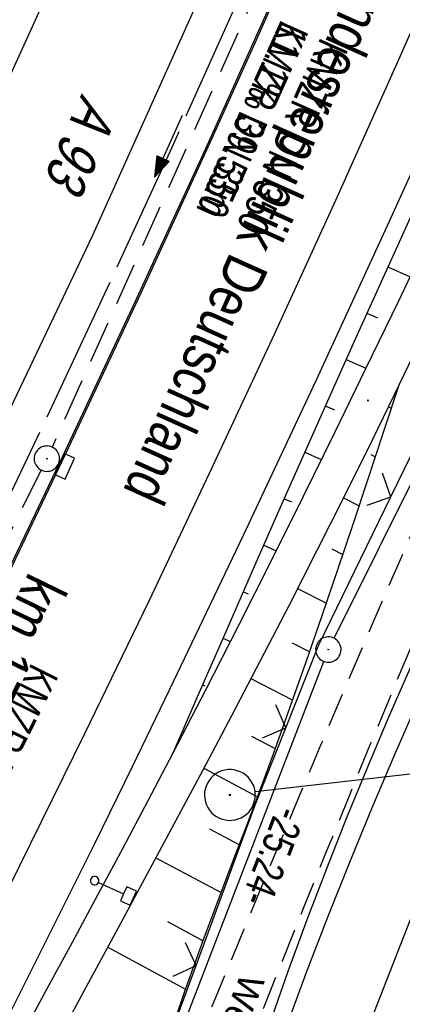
# Model space of a CAD drawing. Extents: x 508656 to 509297, y 448622 to 449584.
# Tile 29 of 53: x 509012 to 509034, y 449055 to 449113. Entities that reach past the tile are written whole.
import ezdxf
from ezdxf import colors
from ezdxf.entities.mleader import LeaderData, LeaderLine
from ezdxf.math import Vec2, Vec3

# ---------------------------------------------------------------- set-up
doc = ezdxf.new("R2010")
doc.units = 0
doc.header["$LTSCALE"] = 10
doc.header["$MEASUREMENT"] = 0
for name, pattern in [('ACHSE', [5.5, 4, -0.5, 0.5, -0.5]), ('LT00', [0]), ('LT11', [0.3, 0.2, -0.1]), ('LT17', [0.15, 0.1, -0.05]), ('STRICHLINIE2', [0.375, 0.25, -0.125])]:
    doc.linetypes.add(name, pattern=pattern)
doc.layers.get('0').update_dxf_attribs({"linetype": 'LT00'})
for name, color, linetype in [('--EK_FBR', 250, 'LT00'), ('--EK_Halt-Pfeil', 4, 'LT00'), ('--EK_Haltung', 7, 'STRICHLINIE2'), ('--EK_Haltung-Text', 140, 'LT00'), ('--EL_DFK_AB_L', 21, 'LT00'), ('--EL_DFK_AB_P', 7, 'LT00'), ('--EL_Halt-Pfeil', 4, 'LT00'), ('--EL_Haltung', 182, 'STRICHLINIE2'), ('--EL_Haltung-Text', 182, 'LT00'), ('-AX-093', 35, 'ACHSE'), ('-ST-93-5', 250, 'LT00'), ('ABSTAND', 8, 'LT00'), ('BRD', 255, 'Continuous'), ('DFK_AB_L', 21, 'LT00'), ('DFK_AB_P', 7, 'LT00'), ('DFK_BES-WEGE', 255, 'LT00'), ('DFK_KATASTER', 250, 'LT00'), ('FELDWEG_TEXT', 250, 'Continuous'), ('FESTPKT_TEXT_A', 211, 'LT00'), ('V124_AFBR_BAB', 250, 'LT00'), ('V124_BOESCH', 250, 'LT00'), ('V124_BOSCHUNG', 250, 'LT00'), ('V124_BR_WID', 30, 'LT17'), ('V124_FELDWEG', 250, 'LT11'), ('V124_GRABEN', 250, 'LT00'), ('V124_H_BORD', 8, 'LT00'), ('V124_KA_PRUF', 182, 'LT00'), ('V124_LD_MARK', 250, 'LT00'), ('V124_PKT_AU', 211, 'LT00'), ('V124_SCHILD_K', 1, 'LT00'), ('V124_SINKK', 182, 'LT00'), ('V124_ZAUN', 40, 'LT00')]:
    doc.layers.add(name, color=color, linetype=linetype)
doc.styles.add('Arial Fett', font='txt', dxfattribs={"width": 0.8})
doc.styles.add('Beschrift', font='ARIAL.TTF')
doc.styles.add('Haltungsbeschriftung', font='ARIAL.TTF', dxfattribs={"width": 0.75})
doc.styles.get("Standard").update_dxf_attribs({"font": 'ARIAL.TTF'})

# ---------------------------------------------------------------- blocks, each defined once
blk = doc.blocks.new('SYMB0003')
at = {"color": 0, "linetype": 'ByBlock'}
for p, q in [((-0.015712, 0), (0.010166, 0.012015)), ((0, -0.021257), (-0.015712, 0)), ((0.010166, 0.012015), (0, -0.021257))]:
    blk.add_line(p, q, dxfattribs=at)
for points in [[(-0.031395, 0.499013), (-0.093691, 0.491144), (-0.154509, 0.475528), (-0.21289, 0.452414), (-0.267913, 0.422164), (-0.318712, 0.385257), (-0.364484, 0.342274), (-0.404509, 0.293893), (-0.438154, 0.240877), (-0.464888, 0.184062), (-0.484292, 0.124345), (-0.496058, 0.062667), (-0.5, 0)], [(0.5, 0), (0.496057, 0.062667), (0.484292, 0.124345), (0.464888, 0.184062), (0.438153, 0.240877), (0.404509, 0.293893), (0.364484, 0.342274), (0.318712, 0.385257), (0.267913, 0.422164), (0.21289, 0.452414), (0.154509, 0.475528), (0.093691, 0.491144), (0.031395, 0.499013), (-0.031395, 0.499013)], [(-0.5, 0), (-0.496058, -0.062667), (-0.484292, -0.124345), (-0.464888, -0.184062), (-0.438154, -0.240877), (-0.404509, -0.293893), (-0.364485, -0.342274), (-0.318712, -0.385257), (-0.267914, -0.422164), (-0.21289, -0.452414), (-0.154509, -0.475529), (-0.093691, -0.491144), (-0.031395, -0.499014), (0.031395, -0.499014)], [(0.031395, -0.499014), (0.093691, -0.491144), (0.154509, -0.475529), (0.21289, -0.452414), (0.267914, -0.422164), (0.318712, -0.385257), (0.364485, -0.342274), (0.404509, -0.293893), (0.438154, -0.240877), (0.464889, -0.184062), (0.484292, -0.124345), (0.496058, -0.062667), (0.5, 0)]]:
    blk.add_lwpolyline(points, dxfattribs=at)
blk = doc.blocks.new('_None')
blk = doc.blocks.new('SYMB1263')
at = {"color": 0, "linetype": 'ByBlock'}
for p, q in [((0.014231, 0.098982), (-0.014231, 0.098982)), ((-0.014231, -0.098982), (0.014232, -0.098982))]:
    blk.add_line(p, q, dxfattribs=at)
for points in [[(0, 0.1), (0, 0.75), (0.18, 0.75), (0.18, 1), (-0.18, 1), (-0.18, 0.75), (0, 0.75)], [(-0.014231, 0.098982), (-0.041542, 0.090963), (-0.065486, 0.075575), (-0.084125, 0.054064), (-0.095949, 0.028173), (-0.1, 0)], [(-0.1, 0), (-0.095949, -0.028173), (-0.084125, -0.054064), (-0.065486, -0.075575), (-0.041541, -0.090963), (-0.014231, -0.098982)], [(0.1, 0), (0.095949, 0.028173), (0.084125, 0.054064), (0.065486, 0.075575), (0.041541, 0.090963), (0.014231, 0.098982)], [(0.014232, -0.098982), (0.041542, -0.090963), (0.065486, -0.075575), (0.084125, -0.054064), (0.095949, -0.028173), (0.1, 0)]]:
    blk.add_lwpolyline(points, dxfattribs=at)
blk = doc.blocks.new('SYMB0011')
at = {"color": 0, "linetype": 'ByBlock'}
for p, q in [((0.5, 0), (-0.5, 0)), ((0, 0.5), (0, -0.5))]:
    blk.add_line(p, q, dxfattribs=at)
blk = doc.blocks.new('SYMB0024')
at = {"color": 0, "linetype": 'ByBlock'}
for p, q in [((-0.5, 0.5), (0, 0)), ((0, 0), (0.5, 0.5))]:
    blk.add_line(p, q, dxfattribs=at)
blk = doc.blocks.new('SYMB0652')
at = {"color": 0, "linetype": 'ByBlock'}
blk.add_lwpolyline([(-0.15, -0.075), (0.15, -0.075), (0.15, 0.075), (-0.15, 0.075), (-0.15, -0.075)], dxfattribs=at)
blk = doc.blocks.new('SYMB0070')
at = {"color": 0, "linetype": 'ByBlock'}
for p, q in [((-0.5, 0), (0.2, 0)), ((0.5, 0), (0.2, 0.1)), ((0.2, 0.1), (0.2, 0)), ((0.468, 0), (0.21, 0.086)), ((0.21, 0.086), (0.21, -0.086)), ((0.21, -0.086), (0.468, 0)), ((0.22, -0.072), (0.437, 0)), ((0.23, -0.058), (0.405, 0)), ((0.24, -0.045), (0.374, 0)), ((0.342, 0), (0.25, 0.031)), ((0.25, 0.031), (0.25, -0.031)), ((0.25, -0.031), (0.342, 0)), ((0.26, -0.017), (0.31, 0)), ((0.27, -0.003), (0.279, 0))]:
    blk.add_line(p, q, dxfattribs=at)
for points in [[(0.2, 0), (0.2, -0.1), (0.5, 0)], [(0.437, 0), (0.22, 0.072), (0.22, -0.072)], [(0.405, 0), (0.23, 0.058), (0.23, -0.058)], [(0.374, 0), (0.24, 0.045), (0.24, -0.045)], [(0.31, 0), (0.26, 0.017), (0.26, -0.017)], [(0.279, 0), (0.27, 0.003), (0.27, -0.003)]]:
    blk.add_lwpolyline(points, dxfattribs=at)

msp = doc.modelspace()

# ---------------------------------------------------------------- linework, layer by layer
at = {"layer": '--EK_FBR', "linetype": 'LT11', "flags": 128}
for points in [[(509021.848, 449052.106), (509023.358, 449055.765), (509024.871, 449059.422), (509026.388, 449063.077), (509027.912, 449066.73), (509029.444, 449070.378), (509030.987, 449074.022), (509032.542, 449077.659), (509034.113, 449081.289), (509035.701, 449084.912), (509037.308, 449088.525), (509038.936, 449092.128), (509040.588, 449095.72), (509042.266, 449099.3), (509043.971, 449102.867), (509045.416, 449105.832), (509046.88, 449108.789), (509048.359, 449111.738), (509049.851, 449114.682), (509051.353, 449117.62), (509052.864, 449120.555), (509054.379, 449123.487), (509055.898, 449126.419), (509066.583, 449150.564), (509066.877, 449151.918), (509067.175, 449153.27), (509067.481, 449154.62), (509067.799, 449155.968), (509068.132, 449157.311), (509068.7, 449159.436), (509069.313, 449161.549), (509069.968, 449163.651), (509070.659, 449165.742), (509071.383, 449167.823), (509072.136, 449169.895), (509072.913, 449171.96), (509073.71, 449174.018), (509074.523, 449176.07), (509075.348, 449178.117), (509076.181, 449180.16), (509077.431, 449183.201), (509078.687, 449186.237), (509079.947, 449189.27), (509081.21, 449192.301), (509082.475, 449195.33), (509083.739, 449198.361), (509084.877, 449201.096), (509086.011, 449203.834), (509087.138, 449206.574), (509088.254, 449209.32), (509089.358, 449212.069), (509090.447, 449214.825), (509091.517, 449217.586), (509092.567, 449220.354), (509093.67, 449223.341), (509094.749, 449226.337), (509095.805, 449229.34), (509096.841, 449232.351), (509097.859, 449235.37), (509098.861, 449238.396), (509099.85, 449241.428), (509100.828, 449244.467), (509101.797, 449247.512), (509102.256, 449248.96), (509102.718, 449250.407), (509103.187, 449251.851), (509103.668, 449253.29), (509104.166, 449254.722), (509104.684, 449256.144), (509105.228, 449257.556), (509105.802, 449258.955), (509106.409, 449260.338), (509107.056, 449261.704), (509107.912, 449263.365), (509108.831, 449264.996), (509109.807, 449266.595), (509110.838, 449268.162), (509111.919, 449269.697), (509113.046, 449271.197), (509114.215, 449272.663), (509114.816, 449273.385), (509115.421, 449274.102), (509116.026, 449274.818), (509116.627, 449275.537), (509117.219, 449276.263), (509117.798, 449276.999), (509118.357, 449277.75), (509119.141, 449278.887), (509119.875, 449280.06), (509120.559, 449281.264), (509121.193, 449282.496), (509121.778, 449283.75), (509122.313, 449285.023), (509122.82, 449286.366), (509123.279, 449287.722), (509123.695, 449289.091), (509124.073, 449290.472), (509124.419, 449291.864), (509124.739, 449293.264), (509125.036, 449294.671), (509125.317, 449296.085), (509125.587, 449297.504), (509125.852, 449298.927), (509126.115, 449300.351), (509126.383, 449301.777), (509126.661, 449303.202), (509126.936, 449304.534), (509127.229, 449305.861), (509127.546, 449307.181), (509127.894, 449308.489), (509128.277, 449309.784), (509128.702, 449311.061), (509129.174, 449312.318), (509129.303, 449312.622)], [(509080.93, 449154.222), (509080.049, 449154.01), (509079.174, 449153.792), (509078.308, 449153.559), (509077.458, 449153.305), (509076.627, 449153.022), (509075.821, 449152.704), (509075.046, 449152.343), (509074.305, 449151.933), (509073.604, 449151.466), (509072.948, 449150.935), (509072.524, 449150.529), (509072.119, 449150.095), (509071.731, 449149.64), (509071.356, 449149.169), (509070.991, 449148.69), (509069.933, 449147.229), (509068.925, 449145.742), (509067.961, 449144.231), (509067.038, 449142.699), (509066.152, 449141.147), (509065.297, 449139.579), (509064.47, 449137.996), (509063.665, 449136.401), (509062.879, 449134.796), (509062.108, 449133.183), (509061.346, 449131.565), (509060.59, 449129.945), (509059.834, 449128.323), (509059.075, 449126.704), (509058.309, 449125.088), (509057.275, 449122.955), (509056.222, 449120.831), (509055.155, 449118.715), (509054.077, 449116.605), (509052.99, 449114.499), (509051.899, 449112.397), (509050.806, 449110.295), (509049.714, 449108.193), (509048.628, 449106.089), (509047.551, 449103.98), (509046.486, 449101.866), (509044.959, 449098.772), (509043.462, 449095.662), (509041.993, 449092.539), (509040.551, 449089.404), (509039.133, 449086.256), (509037.738, 449083.098), (509036.362, 449079.93), (509035.005, 449076.754), (509033.664, 449073.569), (509032.338, 449070.378), (509031.023, 449067.181), (509029.719, 449063.979), (509028.422, 449060.773), (509027.132, 449057.564), (509025.846, 449054.353), (509024.562, 449051.142)]]:
    msp.add_lwpolyline(points, dxfattribs=at)
at = {"layer": '--EK_FBR', "color": 2}
for points in [[(509044.758, 449168.116), (509035.898, 449145.981), (509026.144, 449123.165), (509015.938, 449100.42), (509005.271, 449078.001), (508994.296, 449055.984), (508983.02, 449034.572), (508971.631, 449013.921), (508959.242, 448992.342), (508945.629, 448969.847), (508939.75, 448960.365)], [(508996.543, 449051.416), (508998.877, 449055.964), (509001.188, 449060.523), (509003.478, 449065.093), (509005.748, 449069.673), (509007.997, 449074.263), (509010.228, 449078.862), (509014.552, 449087.914), (509018.804, 449096.999), (509022.985, 449106.118), (509025.541, 449111.79), (509028.069, 449117.475), (509030.566, 449123.174), (509033.616, 449130.25), (509036.617, 449137.347), (509039.572, 449144.463), (509042.479, 449151.599), (509045.259, 449158.551)]]:
    msp.add_lwpolyline(points, dxfattribs=at)
at = {"layer": '--EK_FBR'}
msp.add_lwpolyline([(509057.82, 449159.072), (509056.209, 449155.002), (509054.586, 449150.937), (509052.952, 449146.876), (509051.319, 449142.845), (509049.675, 449138.819), (509048.018, 449134.798), (509046.348, 449130.783), (509044.663, 449126.774), (509042.962, 449122.772), (509041.242, 449118.778), (509039.687, 449115.209), (509038.117, 449111.646), (509036.533, 449108.09), (509034.938, 449104.538), (509033.331, 449100.992), (509029.121, 449091.83), (509024.842, 449082.699), (509020.493, 449073.602), (509018.283, 449069.047), (509016.055, 449064.502), (509013.807, 449059.966), (509011.539, 449055.44), (509009.25, 449050.924)], dxfattribs=at)
at = {"layer": '--EK_Haltung'}
for p, q in [((509029.113, 449122.627), (509013.559, 449087.926)), ((509012.917, 449086.57), (508995.788, 449052.228))]:
    msp.add_line(p, q, dxfattribs=at)
at = {"layer": '--EL_DFK_AB_L'}
for p, q in [((509030.195, 449076.641), (509064.986, 449146.518)), ((509021.05, 449053.12), (509029.591, 449075.269))]:
    msp.add_line(p, q, dxfattribs=at)
at = {"layer": '--EL_Haltung'}
for p, q in [((509029.113, 449122.627), (509013.559, 449087.926)), ((509012.917, 449086.57), (508995.788, 449052.228))]:
    msp.add_line(p, q, dxfattribs=at)
at = {"layer": '-AX-093', "ltscale": 0.2}
msp.add_lwpolyline([(509043.66, 449159.867), (509040.021, 449150.784), (509036.308, 449141.73), (509032.521, 449132.706), (509028.66, 449123.715), (509024.726, 449114.754), (509020.719, 449105.827), (509016.639, 449096.932), (509012.486, 449088.071), (509008.262, 449079.245), (509003.965, 449070.453), (508999.596, 449061.696), (508995.156, 449052.976), (508990.645, 449044.292), (508986.063, 449035.646), (508981.41, 449027.037), (508976.687, 449018.466), (508971.895, 449009.934), (508967.032, 449001.442), (508962.101, 448992.99), (508959.633, 448988.819), (508954.599, 448980.427), (508949.499, 448972.076), (508944.336, 448963.763)], dxfattribs=at)
at = {"layer": 'DFK_AB_L'}
for p, q in [((509030.195, 449076.641), (509064.986, 449146.518)), ((509021.05, 449053.12), (509029.591, 449075.269))]:
    msp.add_line(p, q, dxfattribs=at)
at = {"layer": 'DFK_KATASTER'}
msp.add_line((509024.733, 449034.427), (509036.458, 449064.541), dxfattribs=at)
at = {"layer": 'V124_AFBR_BAB', "color": 0}
for points in [[(509044.758, 449168.116), (509035.898, 449145.981), (509026.144, 449123.165), (509015.938, 449100.42), (509005.271, 449078.001), (508994.296, 449055.984), (508983.02, 449034.572), (508971.631, 449013.921), (508959.242, 448992.342), (508945.629, 448969.847), (508939.75, 448960.365)], [(508996.543, 449051.416), (508998.877, 449055.964), (509001.188, 449060.523), (509003.478, 449065.093), (509005.748, 449069.673), (509007.997, 449074.263), (509010.228, 449078.862), (509014.552, 449087.914), (509018.804, 449096.999), (509022.985, 449106.118), (509025.541, 449111.79), (509028.069, 449117.475), (509030.566, 449123.174), (509033.616, 449130.25), (509036.617, 449137.347), (509039.572, 449144.463), (509042.479, 449151.599), (509045.259, 449158.551)]]:
    msp.add_lwpolyline(points, dxfattribs=at)
at = {"layer": 'V124_AFBR_BAB'}
msp.add_lwpolyline([(509057.82, 449159.072), (509056.209, 449155.002), (509054.586, 449150.937), (509052.952, 449146.876), (509051.319, 449142.845), (509049.675, 449138.819), (509048.018, 449134.798), (509046.348, 449130.783), (509044.663, 449126.774), (509042.962, 449122.772), (509041.242, 449118.778), (509039.687, 449115.209), (509038.117, 449111.646), (509036.533, 449108.09), (509034.938, 449104.538), (509033.331, 449100.992), (509029.121, 449091.83), (509024.842, 449082.699), (509020.493, 449073.602), (509018.283, 449069.047), (509016.055, 449064.502), (509013.807, 449059.966), (509011.539, 449055.44), (509009.25, 449050.924)], dxfattribs=at)
at = {"layer": 'V124_BOESCH'}
for points in [[(509034.7, 449101.499), (509033.166, 449098.115), (509031.638, 449094.728), (509030.118, 449091.338), (509028.528, 449087.764), (509026.947, 449084.185), (509025.374, 449080.603), (509023.807, 449077.019), (509022.244, 449073.433), (509020.682, 449069.846)], [(509020.817, 449054.108), (509021.378, 449055.745), (509021.958, 449057.375), (509022.554, 449059.001), (509023.16, 449060.624), (509023.774, 449062.244), (509024.391, 449063.863), (509025.007, 449065.483), (509025.618, 449067.104), (509026.618, 449069.811), (509027.596, 449072.526), (509028.555, 449075.247), (509029.498, 449077.974), (509030.427, 449080.705), (509031.345, 449083.44), (509032.254, 449086.177), (509033.159, 449088.917), (509034.06, 449091.657)]]:
    msp.add_lwpolyline(points, dxfattribs=at)
at = {"layer": 'V124_BOSCHUNG'}
for p, q in [((509033.374, 449098.574), (509034.681, 449097.987)), ((509032.137, 449095.836), (509032.76, 449095.561)), ((509030.907, 449093.1), (509032.078, 449092.583)), ((509029.682, 449090.361), (509030.224, 449090.122)), ((509033.406, 449090.307), (509033.587, 449090.219)), ((509028.464, 449087.62), (509029.446, 449087.186)), ((509032.364, 449087.478), (509032.639, 449087.342)), ((509030.755, 449084.928), (509031.684, 449084.46)), ((509027.252, 449084.876), (509027.685, 449084.684)), ((509026.044, 449082.129), (509026.781, 449081.804)), ((509030.065, 449081.915), (509030.721, 449081.579)), ((509024.84, 449079.382), (509025.137, 449079.25)), ((509028.047, 449079.578), (509029.748, 449078.706)), ((509023.639, 449076.633), (509024.077, 449076.439)), ((509027.718, 449076.376), (509028.762, 449075.841)), ((509022.44, 449073.883), (509022.575, 449073.823)), ((509025.294, 449074.255), (509027.756, 449072.977)), ((509021.242, 449071.132), (509021.331, 449071.093)), ((509025.317, 449070.861), (509026.73, 449070.118)), ((509022.506, 449068.959), (509025.68, 449067.269)), ((509022.854, 449065.375), (509024.611, 449064.44)), ((509019.681, 449063.665), (509023.535, 449061.614)), ((509020.367, 449059.902), (509022.469, 449058.772)), ((509016.844, 449058.4), (509021.435, 449055.907))]:
    msp.add_line(p, q, dxfattribs=at)
at = {"layer": 'V124_FELDWEG', "flags": 128}
for points in [[(509021.848, 449052.106), (509023.358, 449055.765), (509024.871, 449059.422), (509026.388, 449063.077), (509027.912, 449066.73), (509029.444, 449070.378), (509030.987, 449074.022), (509032.542, 449077.659), (509034.113, 449081.289), (509035.701, 449084.912), (509037.308, 449088.525), (509038.936, 449092.128), (509040.588, 449095.72), (509042.266, 449099.3), (509043.971, 449102.867), (509045.416, 449105.832), (509046.88, 449108.789), (509048.359, 449111.738), (509049.851, 449114.682), (509051.353, 449117.62), (509052.864, 449120.555), (509054.379, 449123.487), (509055.898, 449126.419), (509066.583, 449150.564), (509066.877, 449151.918), (509067.175, 449153.27), (509067.481, 449154.62), (509067.799, 449155.968), (509068.132, 449157.311), (509068.7, 449159.436), (509069.313, 449161.549), (509069.968, 449163.651), (509070.659, 449165.742), (509071.383, 449167.823), (509072.136, 449169.895), (509072.913, 449171.96), (509073.71, 449174.018), (509074.523, 449176.07), (509075.348, 449178.117), (509076.181, 449180.16), (509077.431, 449183.201), (509078.687, 449186.237), (509079.947, 449189.27), (509081.21, 449192.301), (509082.475, 449195.33), (509083.739, 449198.361), (509084.877, 449201.096), (509086.011, 449203.834), (509087.138, 449206.574), (509088.254, 449209.32), (509089.358, 449212.069), (509090.447, 449214.825), (509091.517, 449217.586), (509092.567, 449220.354), (509093.67, 449223.341), (509094.749, 449226.337), (509095.805, 449229.34), (509096.841, 449232.351), (509097.859, 449235.37), (509098.861, 449238.396), (509099.85, 449241.428), (509100.828, 449244.467), (509101.797, 449247.512), (509102.256, 449248.96), (509102.718, 449250.407), (509103.187, 449251.851), (509103.668, 449253.29), (509104.166, 449254.722), (509104.684, 449256.144), (509105.228, 449257.556), (509105.802, 449258.955), (509106.409, 449260.338), (509107.056, 449261.704), (509107.912, 449263.365), (509108.831, 449264.996), (509109.807, 449266.595), (509110.838, 449268.162), (509111.919, 449269.697), (509113.046, 449271.197), (509114.215, 449272.663), (509114.816, 449273.385), (509115.421, 449274.102), (509116.026, 449274.818), (509116.627, 449275.537), (509117.219, 449276.263), (509117.798, 449276.999), (509118.357, 449277.75), (509119.141, 449278.887), (509119.875, 449280.06), (509120.559, 449281.264), (509121.193, 449282.496), (509121.778, 449283.75), (509122.313, 449285.023), (509122.82, 449286.366), (509123.279, 449287.722), (509123.695, 449289.091), (509124.073, 449290.472), (509124.419, 449291.864), (509124.739, 449293.264), (509125.036, 449294.671), (509125.317, 449296.085), (509125.587, 449297.504), (509125.852, 449298.927), (509126.115, 449300.351), (509126.383, 449301.777), (509126.661, 449303.202), (509126.936, 449304.534), (509127.229, 449305.861), (509127.546, 449307.181), (509127.894, 449308.489), (509128.277, 449309.784), (509128.702, 449311.061), (509129.174, 449312.318), (509129.698, 449313.551), (509130.281, 449314.758), (509130.986, 449316.039), (509131.763, 449317.283), (509132.606, 449318.489), (509133.512, 449319.654), (509134.476, 449320.777), (509135.494, 449321.857), (509136.561, 449322.892), (509137.674, 449323.88), (509138.826, 449324.82), (509140.016, 449325.709), (509141.415, 449326.664), (509142.852, 449327.552), (509144.324, 449328.376), (509145.826, 449329.137), (509147.355, 449329.837), (509148.907, 449330.477), (509150.479, 449331.059), (509152.066, 449331.585), (509153.289, 449331.951), (509154.517, 449332.291), (509155.75, 449332.612), (509156.986, 449332.919), (509158.224, 449333.219), (509159.463, 449333.518), (509160.701, 449333.821), (509161.938, 449334.136), (509163.171, 449334.468), (509164.4, 449334.824), (509165.624, 449335.209), (509166.84, 449335.63), (509168.049, 449336.093), (509169.248, 449336.605), (509170.437, 449337.171), (509171.614, 449337.797), (509172.188, 449338.131), (509172.748, 449338.485), (509173.284, 449338.865), (509173.783, 449339.272), (509174.235, 449339.713), (509174.629, 449340.191), (509174.953, 449340.709), (509175.195, 449341.254), (509175.368, 449341.834), (509175.479, 449342.441), (509175.535, 449343.067), (509175.543, 449343.705), (509175.509, 449344.346), (509175.441, 449344.983), (509175.277, 449345.96), (509175.052, 449346.912), (509174.775, 449347.841), (509174.454, 449348.751), (509174.096, 449349.645), (509173.71, 449350.527), (509173.304, 449351.4), (509172.886, 449352.269), (509172.465, 449353.135), (509172.047, 449354.004), (509171.184, 449355.894), (509170.375, 449357.807), (509169.615, 449359.742), (509168.903, 449361.695), (509168.234, 449363.666), (509167.605, 449365.652), (509167.012, 449367.652), (509166.452, 449369.663), (509165.921, 449371.685), (509165.417, 449373.715), (509164.934, 449375.751), (509164.471, 449377.791), (509164.024, 449379.834), (509163.588, 449381.878), (509163.161, 449383.921), (509162.74, 449385.962), (509162.32, 449387.997), (509161.794, 449390.529), (509161.267, 449393.054), (509160.741, 449395.574), (509160.218, 449398.093), (509159.698, 449400.615), (509159.185, 449403.14), (509158.679, 449405.674), (509158.182, 449408.218), (509157.696, 449410.776), (509157.223, 449413.35), (509156.765, 449415.944), (509156.323, 449418.561), (509156.082, 449420.049), (509155.852, 449421.543), (509155.638, 449423.041), (509155.446, 449424.54), (509155.281, 449426.039), (509155.148, 449427.536), (509155.053, 449429.028), (509155, 449430.513), (509154.995, 449431.989), (509155.044, 449433.454), (509155.151, 449434.906), (509155.323, 449436.343), (509155.563, 449437.762), (509155.878, 449439.162), (509156.273, 449440.54), (509156.706, 449441.778), (509157.203, 449442.998), (509157.758, 449444.201), (509158.363, 449445.388), (509159.013, 449446.561), (509159.701, 449447.721), (509160.42, 449448.87), (509161.162, 449450.009), (509161.923, 449451.14), (509162.694, 449452.263), (509163.47, 449453.381), (509164.274, 449454.539), (509165.071, 449455.696), (509165.857, 449456.853), (509166.628, 449458.015), (509167.38, 449459.185), (509168.108, 449460.364), (509168.809, 449461.557), (509169.478, 449462.766), (509170.111, 449463.994), (509170.778, 449465.407), (509171.398, 449466.844), (509171.971, 449468.305), (509172.502, 449469.785), (509172.992, 449471.283), (509173.445, 449472.796), (509173.863, 449474.321), (509174.249, 449475.855), (509174.606, 449477.396), (509175.136, 449479.947), (509175.597, 449482.507), (509175.991, 449485.075), (509176.319, 449487.651), (509176.585, 449490.232), (509176.791, 449492.818), (509176.938, 449495.406), (509177.03, 449497.996), (509177.069, 449500.586), (509177.057, 449503.174), (509176.996, 449505.762), (509176.89, 449508.347), (509176.742, 449510.93), (509176.556, 449513.511), (509176.334, 449516.091), (509176.081, 449518.67), (509175.889, 449520.432)], [(509080.93, 449154.222), (509080.049, 449154.01), (509079.174, 449153.792), (509078.308, 449153.559), (509077.458, 449153.305), (509076.627, 449153.022), (509075.821, 449152.704), (509075.046, 449152.343), (509074.305, 449151.933), (509073.604, 449151.466), (509072.948, 449150.935), (509072.524, 449150.529), (509072.119, 449150.095), (509071.731, 449149.64), (509071.356, 449149.169), (509070.991, 449148.69), (509069.933, 449147.229), (509068.925, 449145.742), (509067.961, 449144.231), (509067.038, 449142.699), (509066.152, 449141.147), (509065.297, 449139.579), (509064.47, 449137.996), (509063.665, 449136.401), (509062.879, 449134.796), (509062.108, 449133.183), (509061.346, 449131.565), (509060.59, 449129.945), (509059.834, 449128.323), (509059.075, 449126.704), (509058.309, 449125.088), (509057.275, 449122.955), (509056.222, 449120.831), (509055.155, 449118.715), (509054.077, 449116.605), (509052.99, 449114.499), (509051.899, 449112.397), (509050.806, 449110.295), (509049.714, 449108.193), (509048.628, 449106.089), (509047.551, 449103.98), (509046.486, 449101.866), (509044.959, 449098.772), (509043.462, 449095.662), (509041.993, 449092.539), (509040.551, 449089.404), (509039.133, 449086.256), (509037.738, 449083.098), (509036.362, 449079.93), (509035.005, 449076.754), (509033.664, 449073.569), (509032.338, 449070.378), (509031.023, 449067.181), (509029.719, 449063.979), (509028.422, 449060.773), (509027.132, 449057.564), (509025.846, 449054.353), (509024.562, 449051.142)]]:
    msp.add_lwpolyline(points, dxfattribs=at)
at = {"layer": 'V124_GRABEN'}
for points in [[(509035.854, 449100.443), (509033.974, 449096.511), (509032.08, 449092.586), (509030.224, 449088.774), (509028.354, 449084.969), (509026.466, 449081.173), (509024.559, 449077.387), (509022.632, 449073.61), (509020.682, 449069.846), (509019.212, 449067.045), (509017.731, 449064.25), (509016.24, 449061.461), (509014.741, 449058.675), (509013.237, 449055.892), (509011.729, 449053.112)], [(509035.318, 449094.285), (509034.06, 449091.657), (509032.458, 449088.364), (509030.832, 449085.083), (509029.186, 449081.812), (509027.52, 449078.55), (509025.838, 449075.297), (509024.14, 449072.051), (509022.429, 449068.813), (509020.727, 449065.617), (509019.015, 449062.427), (509017.297, 449059.24), (509015.575, 449056.055), (509013.85, 449052.872)], [(509034.731, 449074.976), (509033.434, 449072.007), (509032.169, 449069.026), (509030.938, 449066.032), (509029.745, 449063.025), (509028.591, 449060.003), (509027.479, 449056.966), (509026.41, 449053.912)], [(509035.123, 449072.865), (509033.752, 449069.721), (509032.412, 449066.564), (509031.105, 449063.393), (509029.833, 449060.208), (509028.599, 449057.007), (509027.406, 449053.789)]]:
    msp.add_lwpolyline(points, dxfattribs=at)
at = {"layer": 'V124_H_BORD'}
msp.add_lwpolyline([(508946.573, 448963.866), (508950.257, 448969.805), (508953.908, 448975.764), (508958.896, 448984.027), (508963.82, 448992.329), (508968.679, 449000.669), (508973.473, 449009.046), (508978.2, 449017.462), (508982.862, 449025.915), (508987.456, 449034.405), (508991.982, 449042.932), (508996.441, 449051.495), (509000.992, 449060.413), (509005.468, 449069.369), (509009.87, 449078.363), (509014.197, 449087.393), (509018.448, 449096.46), (509022.623, 449105.562), (509026.721, 449114.698), (509030.743, 449123.869), (509034.688, 449133.073), (509038.555, 449142.31), (509042.345, 449151.579), (509046.055, 449160.879)], dxfattribs=at)
at = {"layer": 'V124_LD_MARK'}
for points in [[(508933.136, 448965.443), (508938.122, 448973.431), (508943.046, 448981.459), (508947.908, 448989.526), (508952.708, 448997.631), (508957.445, 449005.772), (508962.12, 449013.949), (508966.733, 449022.162), (508971.284, 449030.409), (508975.772, 449038.689), (508980.109, 449046.833), (508984.386, 449055.008), (508988.601, 449063.215), (508992.754, 449071.452), (508996.845, 449079.721), (509000.872, 449088.021), (509004.835, 449096.353), (509008.732, 449104.715), (509012.99, 449114.053), (509017.166, 449123.428), (509021.259, 449132.84), (509025.271, 449142.289), (509029.2, 449151.772), (509033.046, 449161.289)], [(509054.534, 449159.879), (509051.252, 449151.605), (509047.908, 449143.356), (509044.503, 449135.131), (509041.038, 449126.933), (509037.512, 449118.759), (509033.928, 449110.612), (509030.284, 449102.491), (509026.666, 449094.578), (509022.992, 449086.691), (509019.262, 449078.831), (509015.475, 449070.998), (509011.632, 449063.193), (509007.732, 449055.415), (509003.775, 449047.667)]]:
    msp.add_lwpolyline(points, dxfattribs=at)
at = {"layer": 'V124_ZAUN'}
msp.add_line((509033.547, 449084.989), (509040.109, 449098.477), dxfattribs=at)
for points in [[(509027.347, 449071.341), (509029.298, 449076.255), (509033.547, 449084.989)], [(509022.056, 449057.306), (509025.522, 449066.745), (509027.347, 449071.341)], [(509017.533, 449043.012), (509020.277, 449052.462), (509022.056, 449057.306)]]:
    msp.add_lwpolyline(points, dxfattribs=at)

# ---------------------------------------------------------------- block references
at = {"layer": '--EK_Halt-Pfeil', "xscale": 3.999999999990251, "yscale": 4, "zscale": 4, "rotation": 245.8559699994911}
msp.add_blockref('SYMB0070', (509020.423, 449105.687), dxfattribs=at)
at = {"layer": '--EL_DFK_AB_P', "xscale": 1.500000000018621, "yscale": 1.5, "zscale": 1.5, "rotation": 264.7377099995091}
msp.add_blockref('SYMB0003', (509029.861, 449075.968), dxfattribs=at)
at = {"layer": '--EL_Halt-Pfeil', "xscale": 3.999999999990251, "yscale": 4, "zscale": 4, "rotation": 245.8559699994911}
msp.add_blockref('SYMB0070', (509020.423, 449105.687), dxfattribs=at)
at = {"layer": 'DFK_AB_P', "xscale": 1.500000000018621, "yscale": 1.5, "zscale": 1.5, "rotation": 264.7377099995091}
msp.add_blockref('SYMB0003', (509029.861, 449075.968), dxfattribs=at)
at = {"layer": 'V124_BR_WID', "xscale": 0.100000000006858, "yscale": 0.09999999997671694, "zscale": 0.1, "rotation": 245.7720000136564}
msp.add_blockref('SYMB0011', (509032.21, 449090.68), dxfattribs=at)
at = {"layer": 'V124_KA_PRUF', "xscale": 1.50000000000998, "yscale": 1.5, "zscale": 1.5, "rotation": 245.7719999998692}
msp.add_blockref('SYMB0003', (509013.252, 449087.241), dxfattribs=at)
at = {"layer": 'V124_PKT_AU', "xscale": 3.00000000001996, "yscale": 3, "zscale": 3, "rotation": 245.7719999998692}
msp.add_blockref('SYMB0003', (509024.049, 449067.383), dxfattribs=at)
at = {"layer": 'V124_SCHILD_K', "xscale": 2.499999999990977, "yscale": 2.5, "zscale": 2.5, "rotation": 245.7720000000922}
msp.add_blockref('SYMB1263', (509016.069, 449062.32), dxfattribs=at)
at = {"layer": 'V124_SINKK', "xscale": 4.500000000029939, "yscale": 4.5, "zscale": 4.5, "rotation": 245.7719999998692}
msp.add_blockref('SYMB0652', (509014.299, 449086.792), dxfattribs=at)
at = {"layer": 'V124_ZAUN', "yscale": 2.099999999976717, "zscale": 2.1}
for p, xscale, rotation in [((509033.547, 449084.989), 2.100000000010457, 64.05473000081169), ((509027.347, 449071.341), 2.100000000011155, 68.3467700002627), ((509022.056, 449057.306), 2.099999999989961, 69.83544999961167)]:
    msp.add_blockref('SYMB0024', p, dxfattribs=dict(at, xscale=xscale, rotation=rotation))

# ---------------------------------------------------------------- texts
at = {"layer": '--EK_Haltung-Text', "style": 'Haltungsbeschriftung', "width": 0.75}
for s, rotation, p in [('11.1‰ 39.53m', -114.14403, (509027.087, 449113.215)), ('KMZR DN 350', -114.14403, (509029.423, 449112.169)), ('KMZR DN 350', -116.51171, (509012.361, 449075.236))]:
    msp.add_text(s, height=1.8, rotation=rotation, dxfattribs=at).set_placement(p)
at = {"layer": '--EL_Haltung-Text', "style": 'Haltungsbeschriftung', "width": 0.75}
msp.add_text('KMZR DN 350', height=1.8, rotation=-114.14403, dxfattribs=at).set_placement((509027.087, 449113.215))
at = {"layer": '-ST-93-5', "style": 'Arial Fett', "width": 0.8}
msp.add_text('km 177.5', height=2.5, rotation=-116.0255, dxfattribs=at).set_placement((509012.21, 449080.613))
at = {"layer": 'ABSTAND', "width": 0.75}
msp.add_text('-25.24-', height=1.8, rotation=-111.08424, dxfattribs=at).set_placement((509026.849, 449066.824))
at = {"layer": 'BRD', "insert": (509031.621, 449118.079), "char_height": 2.5, "attachment_point": 7, "rotation": 245.77201, "style": 'Beschrift'}
msp.add_mtext('{\\W0.8;Bundesrepublik Deutschland}', dxfattribs=at)
at = {"layer": 'DFK_BES-WEGE', "oblique": 13.754, "width": 0.75}
msp.add_text('A 93', height=2.5, rotation=245.772, dxfattribs=at).set_placement((509015.314, 449108.828))
at = {"layer": 'FELDWEG_TEXT', "insert": (509024.308, 449057.114), "char_height": 1.5, "attachment_point": 7, "rotation": 248.14019, "style": 'Beschrift'}
msp.add_mtext('Weg', dxfattribs=at)

# ---------------------------------------------------------------- leaders
at = {"layer": 'FESTPKT_TEXT_A'}
ml = msp.add_multileader_mtext('Standard', dxfattribs=at)
ml.set_content('{\\H0.09x;\\P\\H11.111x; 17750 \\~\\P\\H0.09x;   }', color=256)
ml.set_leader_properties(color=256, linetype='ByLayer', lineweight=-1)
ml.set_arrow_properties(name='NONE')
ml.build(insert=Vec2(0, 0))
ml.multileader.update_dxf_attribs({"has_text_frame": 1, "text_left_attachment_type": 2, "text_right_attachment_type": 2, "dogleg_length": 1, "arrow_head_size": 0.18})
ctx = ml.context
ctx.base_point, ctx.char_height, ctx.arrow_head_size, ctx.landing_gap_size, ctx.plane_origin, ctx.plane_x_axis, ctx.plane_y_axis = Vec3(509043.474, 449079.068), 2, 0.18, 0.3, Vec3(509015.895, 449102.387), Vec3(-0.410369, -0.91192), Vec3(0.91192, -0.410369)
ctx.left_attachment, ctx.right_attachment, ctx.text_align_type = 2, 2, 2
notes = []
notes.append((ctx, [(1, (1, 1, 0), (509038.991, 449069.107), (0.410369, 0.91192), 1, [(0, [(509025.534, 449067.596)], 0, [])])]))
ctx.mtext.insert, ctx.mtext.text_direction, ctx.mtext.rotation, ctx.mtext.alignment, ctx.mtext.line_spacing_factor, ctx.mtext.flow_direction = Vec3(509040.963, 449069.646), Vec3(-0.410369, -0.91192), 4.289531, 3, 0.7, 5
for ctx, leaders in notes:
    for number, flags, end, landing, length, lines in leaders:
        leader = LeaderData()
        leader.index, (leader.has_last_leader_line, leader.has_dogleg_vector, leader.attachment_direction) = number, flags
        leader.last_leader_point, leader.dogleg_vector, leader.dogleg_length = Vec3(end), Vec3(landing), length
        for number, points, colour, breaks in lines:
            line = LeaderLine()
            line.index, line.vertices, line.color, line.breaks = number, Vec3.list(points), colors.encode_raw_color(colour), breaks
            leader.lines.append(line)
        ctx.leaders.append(leader)

doc.saveas('drawing.dxf')
